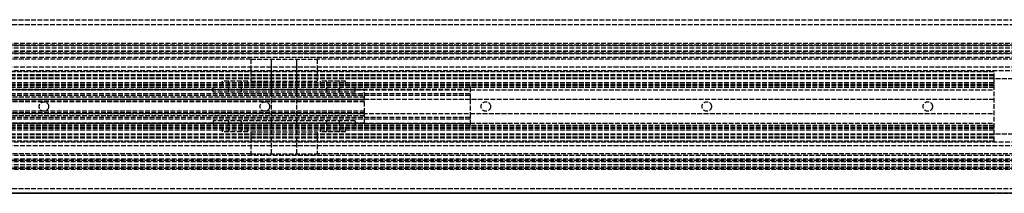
# Model space of a CAD drawing. Header units: millimetres. Extents: x 0 to 2100, y 0 to 55.
# Tile 5 of 7: x 304 to 616, y 0 to 55. Entities that reach past the tile are written whole.
import ezdxf

# ---------------------------------------------------------------- set-up
doc = ezdxf.new("R2010")
doc.units = ezdxf.units.MM
doc.header["$LTSCALE"] = 10
doc.linetypes.add('ALLCAD_Strich', pattern=[0.2, 0.15, -0.05])
doc.layers.add('BESCH_KONT_sich_schn_ansi_2d', color=40, linetype='Continuous')
doc.layers.add('BESCH_KONT_sich_schn_grun_2d', color=10, linetype='Continuous')

msp = doc.modelspace()

# ---------------------------------------------------------------- linework, layer by layer
at = {"layer": 'BESCH_KONT_sich_schn_ansi_2d', "linetype": 'ALLCAD_Strich'}
for p, q in [((2100, 0, 42), (0, 0, 42)), ((2100, 0, 2), (0, 0, 2)), ((2100, 0), (0, 0)), ((2100, 0, 64.5), (0, 0, 64.5)), ((2100, 0, 42.71), (0, 0, 42.71)), ((0, 0, 81), (2100, 0, 81)), ((0, 0, 66), (2100, 0, 66)), ((2100, 0, 2.5), (0, 0, 2.5)), ((2100, 0, 4), (0, 0, 4)), ((2100, 0, 9), (0, 0, 9)), ((2100, 0, 28), (0, 0, 28)), ((2100, 0, 29.5), (0, 0, 29.5)), ((2100, 0, 32), (0, 0, 32)), ((2100, 0, 38.5), (0, 0, 38.5)), ((2100, 0, 40), (0, 0, 40)), ((2100, 0, 61.5), (0, 0, 61.5)), ((2100, 0, 40.94), (0, 0, 40.94)), ((2100, 0, 40.23), (0, 0, 40.23)), ((2100, 0, 74.5), (0, 0, 74.5)), ((2100, 0, 75), (0, 0, 75)), ((0, 0, 72), (2100, 0, 72)), ((0, 0, 72.5), (2100, 0, 72.5)), ((613, 0, 31.9), (47, 0, 31.9)), ((47, 0, 27.9), (613, 0, 27.9)), ((47, 0, 23.9), (613, 0, 23.9)), ((613, 0, 30.9), (47, 0, 30.9)), ((613, 0, 31.4), (47, 0, 31.4)), ((613, 0, 35.9), (47, 0, 35.9)), ((613, 0, 36.4), (47, 0, 36.4)), ((613, 0, 30.4), (47, 0, 30.4)), ((613, 0, 28.9), (47, 0, 28.9)), ((613, 0, 22.9), (47, 0, 22.9)), ((413.6, 0, 10.65), (130.6, 0, 10.65)), ((413.6, 0, 9.9), (130.6, 0, 9.9)), ((413.6, 0, 7.9), (130.6, 0, 7.9)), ((413.6, 0, 26.9), (130.6, 0, 26.9)), ((413.6, 0, 27.9), (130.6, 0, 27.9)), ((413.6, 0, 23.9), (130.6, 0, 23.9)), ((413.6, 0, 18.4), (146.92, 0, 18.4)), ((413.6, 0, 17.65), (147.45, 0, 17.65)), ((447, 0, -0.1), (151, 0, -0.1)), ((151, 0, 7.9), (447, 0, 7.9)), ((447, 0, 5.4), (151, 0, 5.4)), ((447, 0, 1.4), (151, 0, 1.4)), ((151, 0, 6.9), (447, 0, 6.9)), ((447, 0, 20.4), (151, 0, 20.4)), ((447, 0, 21.9), (151, 0, 21.9)), ((447, 0, 22.4), (151, 0, 22.4)), ((447, 0, 8.9), (195.6, 0, 8.9)), ((447, 0, 19.4), (195.6, 0, 19.4)), ((966, 0, 61.5), (202, 0, 61.5)), ((963, 0, 40), (205, 0, 40)), ((310.5, 0, 36.4), (310.5, 0, 31.9)), ((310.5, 0, 27.9), (310.5, 0, 30.9)), ((310.5, 0, 5.4), (310.5, 0, 7.9)), ((313.5, 0, 36.4), (313.5, 0, 31.9)), ((313.5, 0, 27.9), (313.5, 0, 30.9)), ((313.5, 0, 5.4), (313.5, 0, 7.9)), ((365.6, 0, 19.4), (410.6, 0, 19.4)), ((365.6, 0, 8.9), (365.6, 0, 19.4)), ((410.6, 0, 8.9), (365.6, 0, 8.9)), ((380.5, 0, 36.4), (380.5, 0, 31.9)), ((380.5, 0, 27.9), (380.5, 0, 30.9)), ((380.5, 0, 5.4), (380.5, 0, 7.9)), ((383.5, 0, 36.4), (383.5, 0, 31.9)), ((383.5, 0, 27.9), (383.5, 0, 30.9)), ((383.5, 0, 5.4), (383.5, 0, 7.9)), ((410.58, 0, 19.4), (410.58, 0, 19.39)), ((410.58, 0, 19.39), (410.58, 0, 19.39)), ((410.58, 0, 19.4), (410.58, 0, 19.39)), ((410.58, 0, 19.4), (410.58, 0, 19.4)), ((410.58, 0, 19.39), (410.58, 0, 19.39)), ((410.58, 0, 19.39), (410.58, 0, 19.4)), ((410.59, 0, 19.4), (410.59, 0, 19.4)), ((410.59, 0, 19.4), (410.59, 0, 19.39)), ((410.59, 0, 19.4), (410.59, 0, 19.4)), ((410.59, 0, 19.4), (410.59, 0, 19.4)), ((410.59, 0, 19.4), (410.59, 0, 19.4)), ((410.59, 0, 19.39), (410.59, 0, 19.39)), ((410.59, 0, 19.39), (410.59, 0, 19.39)), ((410.59, 0, 19.39), (410.59, 0, 19.39)), ((410.59, 0, 19.4), (410.59, 0, 19.4)), ((410.59, 0, 19.4), (410.59, 0, 19.4)), ((410.59, 0, 19.39), (410.59, 0, 19.4)), ((410.59, 0, 19.39), (410.59, 0, 19.4)), ((410.6, 0, 19.4), (410.6, 0, 8.9)), ((410.6, 0, 19.4), (410.6, 0, 19.39)), ((410.6, 0, 19.39), (410.6, 0, 19.39)), ((410.6, 0, 19.4), (410.6, 0, 19.39)), ((410.6, 0, 19.4), (410.6, 0, 19.4)), ((410.6, 0, 19.39), (410.6, 0, 19.39)), ((413.6, 0, 10.65), (413.6, 0, 17.65)), ((413.6, 0, 17.65), (413.6, 0, 18.4)), ((413.6, 0, 18.4), (413.6, 0, 23.9)), ((413.6, 0, 9.9), (413.6, 0, 10.65)), ((413.6, 0, 7.9), (413.6, 0, 9.9)), ((413.6, 0, 23.9), (413.6, 0, 27.9)), ((447, 0, -0.1), (447, 0)), ((613, 0, 22.4), (447, 0, 22.4)), ((447, 0, 21.9), (447, 0, 22.4)), ((447, 0, 19.4), (447, 0, 21.9)), ((447, 0, 8.9), (447, 0, 19.4)), ((447, 0), (447, 0, 8.9)), ((450.5, 0, 36.4), (450.5, 0, 31.9)), ((450.5, 0, 27.9), (450.5, 0, 30.9)), ((453.5, 0, 36.4), (453.5, 0, 31.9)), ((453.5, 0, 27.9), (453.5, 0, 30.9)), ((520.5, 0, 36.4), (520.5, 0, 31.9)), ((520.5, 0, 27.9), (520.5, 0, 30.9)), ((523.5, 0, 36.4), (523.5, 0, 31.9)), ((523.5, 0, 27.9), (523.5, 0, 30.9)), ((590.5, 0, 36.4), (590.5, 0, 31.9)), ((590.5, 0, 27.9), (590.5, 0, 30.9)), ((593.5, 0, 36.4), (593.5, 0, 31.9)), ((593.5, 0, 27.9), (593.5, 0, 30.9)), ((613, 0, 30.4), (613, 0, 36.4)), ((613, 0, 28.9), (613, 0, 30.4)), ((613, 0, 22.9), (613, 0, 28.9)), ((613, 0, 22.4), (613, 0, 22.9))]:
    msp.add_line(p, q, dxfattribs=at)
at = {"layer": 'BESCH_KONT_sich_schn_ansi_2d', "linetype": 'ALLCAD_Strich', "extrusion": (0, 1, 0)}
for centre in [(-372.6, 14.9), (-403.6, 14.9)]:
    msp.add_circle(centre, 4, dxfattribs=at)
at = {"layer": 'BESCH_KONT_sich_schn_ansi_2d', "linetype": 'ALLCAD_Strich', "extrusion": (0, -1, 0)}
for centre, radius in [((372.6, 14.9), 2), ((388.1, 14.9), 10.5), ((388.1, 14.9), 4), ((388.1, 14.9), 4), ((403.6, 14.9), 2)]:
    msp.add_circle(centre, radius, dxfattribs=at)
at = {"layer": 'BESCH_KONT_sich_schn_ansi_2d', "linetype": 'ALLCAD_Strich', "extrusion": (0, 1, 0)}
for centre, radius, start, end in [((-410.58, 19.4), 0.00116, 90, 180), ((-410.58, 19.39), 0.00116, 180, 270), ((-410.58, 19.4), 0.00271, 0, 90), ((-410.58, 19.39), 0.00271, 270, 0), ((-410.59, 19.4), 0.00093, 90, 180), ((-410.59, 19.4), 0.00093, 180, 270), ((-410.6, 19.4), 0.00271, 0, 90), ((-410.6, 19.39), 0.00271, 270, 0), ((-410.6, 19.4), 0.00116, 90, 180), ((-410.6, 19.39), 0.00116, 180, 270)]:
    msp.add_arc(centre, radius, start, end, dxfattribs=at)
at = {"layer": 'BESCH_KONT_sich_schn_ansi_2d', "linetype": 'ALLCAD_Strich', "extrusion": (0, -1, 0)}
for centre, radius, start, end in [((410.58, 19.39), 0.00271, 270, 0), ((410.58, 19.4), 0.00271, 0, 90), ((410.58, 19.39), 0.00116, 180, 270), ((410.58, 19.4), 0.00116, 90, 180), ((410.59, 19.4), 0.00217, 270, 0), ((410.59, 19.4), 0.00217, 360, 90), ((410.6, 19.39), 0.00271, 270, 0), ((410.6, 19.4), 0.00271, 0, 90), ((410.6, 19.39), 0.00116, 180, 270), ((410.6, 19.4), 0.00116, 90, 180)]:
    msp.add_arc(centre, radius, start, end, dxfattribs=at)
at = {"layer": 'BESCH_KONT_sich_schn_grun_2d', "linetype": 'ALLCAD_Strich'}
for p, q in [((0, 55), (2100, 55)), ((0, 53.5), (2100, 53.5)), ((2100, 47.5), (0, 47.5)), ((0, 47), (2100, 47)), ((2100, 46.71), (0, 46.71)), ((2100, 46), (0, 46)), ((2100, 45), (0, 45)), ((2100, 44.94), (0, 44.94)), ((0, 44.5), (2100, 44.5)), ((2100, 44.23), (0, 44.23)), ((2100, 43), (0, 43)), ((377.6, 42.5), (134.1, 42.5)), ((966, 43), (202, 43)), ((377.6, 42.5), (398.6, 42.5)), ((377.6, 42.5), (377.6, 35.5)), ((384.1, 12.5), (384.1, 42.5)), ((384.1, 35.5), (384.1, 42.5)), ((392.1, 12.5), (392.1, 42.5)), ((392.1, 35.5), (392.1, 42.5)), ((821.4, 42.5), (398.6, 42.5)), ((398.6, 42.5), (398.6, 35.5)), ((2100, 40), (0, 40)), ((2100, 38.75), (0, 38.75)), ((613, 38.5), (47, 38.5)), ((613, 37.5), (47, 37.5)), ((613, 36.5), (613, 38.5)), ((613, 37.25), (47, 37.25)), ((613, 36.25), (47, 36.25)), ((613, 35), (47, 35)), ((613, 34.5), (47, 34.5)), ((613, 36.5), (144.5, 36.5)), ((376.6, 35.5), (368.6, 35.5)), ((368.6, 34), (368.6, 35.5)), ((370.6, 32), (370.6, 35.5)), ((374.6, 32), (374.6, 35.5)), ((376.6, 34), (376.6, 35.5)), ((377.6, 35.5), (398.6, 35.5)), ((407.6, 35.5), (399.6, 35.5)), ((399.6, 34), (399.6, 35.5)), ((401.6, 32), (401.6, 35.5)), ((405.6, 32), (405.6, 35.5)), ((407.6, 34), (407.6, 35.5)), ((613, 36.25), (613, 36.5)), ((2041, 36.25), (613, 36.25)), ((613, 18.75), (613, 36.25)), ((613, 34), (47, 34)), ((47.02, 32.75), (613, 32.75)), ((413.6, 32.75), (130.6, 32.75)), ((447, 33.5), (151, 33.5)), ((151, 33), (447, 33)), ((447, 31.5), (151, 31.5)), ((365.6, 32), (365.6, 34)), ((410.58, 32), (365.6, 32)), ((384.1, 32), (384.1, 34)), ((392.1, 32), (392.1, 34)), ((410.6, 32), (410.58, 32)), ((410.58, 32), (410.58, 32)), ((410.58, 32), (410.58, 32)), ((410.58, 32), (410.58, 32)), ((410.58, 32), (410.58, 32)), ((410.58, 32), (410.59, 32)), ((410.58, 32), (410.58, 32)), ((410.58, 32), (410.58, 32)), ((410.58, 32), (410.58, 32)), ((410.58, 32), (410.58, 32)), ((410.58, 32), (410.58, 32)), ((410.58, 32), (410.58, 32)), ((410.58, 32), (410.58, 32)), ((410.58, 32), (410.58, 32)), ((410.59, 32), (410.59, 32)), ((410.59, 32), (410.59, 32)), ((410.59, 32), (410.59, 32)), ((410.59, 32), (410.59, 32)), ((410.59, 32), (410.59, 32)), ((410.59, 32), (410.59, 32)), ((410.59, 32), (410.59, 32)), ((410.59, 32), (410.59, 32)), ((410.59, 32), (410.59, 32)), ((410.59, 32), (410.59, 32)), ((410.6, 32), (410.59, 32)), ((410.59, 32), (410.59, 32)), ((410.6, 32), (410.6, 34)), ((410.6, 32), (410.6, 32)), ((410.6, 32), (410.6, 32)), ((410.6, 32), (410.6, 32)), ((410.6, 32), (410.6, 32)), ((410.6, 32), (410.6, 32)), ((410.6, 32), (410.6, 32)), ((410.6, 32), (410.6, 32)), ((410.6, 32), (410.6, 32)), ((410.6, 32), (410.6, 32)), ((410.6, 32), (410.6, 32)), ((410.6, 32), (410.6, 32)), ((410.6, 32), (410.6, 32)), ((410.6, 32), (410.6, 32)), ((413.6, 30.5), (413.6, 32.75)), ((447, 33.5), (447, 34)), ((447, 33.5), (447, 29.75)), ((613, 33.5), (447, 33.5)), ((613, 29.75), (47, 29.75)), ((413.6, 30.5), (130.6, 30.5)), ((413.6, 29.75), (130.6, 29.75)), ((413.6, 29.5), (130.6, 29.5)), ((413.6, 29), (147.45, 29)), ((447, 31), (192.6, 31)), ((413.6, 29.5), (413.6, 30.5)), ((413.6, 25.5), (413.6, 29.5)), ((447, 29.75), (447, 25.25)), ((47, 25.25), (613, 25.25)), ((413.6, 25.5), (130.6, 25.5)), ((413.6, 25.25), (130.6, 25.25)), ((413.6, 26), (147.45, 26)), ((413.6, 24.5), (413.6, 25.5)), ((447, 25.25), (447, 21.5)), ((47, 22.25), (613, 22.25)), ((413.6, 24.5), (130.6, 24.5)), ((413.6, 22.25), (130.6, 22.25)), ((447, 24), (151, 24)), ((447, 23.5), (151, 23.5)), ((447, 22), (151, 22)), ((365.6, 23), (365.6, 21)), ((410.6, 23), (365.6, 23)), ((370.6, 19.5), (370.6, 23)), ((374.6, 19.5), (374.6, 23)), ((384.1, 21), (384.1, 23)), ((392.1, 21), (392.1, 23)), ((401.6, 19.5), (401.6, 23)), ((405.6, 19.5), (405.6, 23)), ((410.6, 23), (410.6, 21)), ((413.6, 22.25), (413.6, 24.5)), ((613, 21), (47, 21)), ((613, 20.5), (47, 20.5)), ((613, 20), (47, 20)), ((613, 18.75), (47, 18.75)), ((447, 21.5), (151, 21.5)), ((368.6, 19.5), (368.6, 21)), ((376.6, 19.5), (368.6, 19.5)), ((376.6, 19.5), (376.6, 21)), ((377.6, 19.5), (398.6, 19.5)), ((377.6, 19.5), (377.6, 12.5)), ((384.1, 12.5), (384.1, 19.5)), ((392.1, 12.5), (392.1, 19.5)), ((398.6, 19.5), (398.6, 12.5)), ((399.6, 19.5), (399.6, 21)), ((407.6, 19.5), (399.6, 19.5)), ((407.6, 19.5), (407.6, 21)), ((613, 21.5), (447, 21.5)), ((447, 21), (447, 21.5)), ((2041, 18.75), (613, 18.75)), ((613, 18.5), (613, 18.75)), ((2100, 16.25), (0, 16.25)), ((613, 17.75), (47, 17.75)), ((613, 17.5), (47, 17.5)), ((613, 16.5), (47, 16.5)), ((613, 18.5), (144.5, 18.5)), ((613, 16.5), (613, 18.5)), ((2100, 15), (0, 15)), ((377.6, 12.5), (134.1, 12.5)), ((377.6, 12.5), (398.6, 12.5)), ((821.4, 12.5), (398.6, 12.5)), ((2100, 12), (0, 12)), ((2100, 10.77), (0, 10.77)), ((0, 10.5), (2100, 10.5)), ((2100, 10.06), (0, 10.06)), ((2100, 10), (0, 10)), ((966, 12), (202, 12)), ((2100, 9), (0, 9)), ((2100, 8.29), (0, 8.29)), ((0, 8), (2100, 8)), ((2100, 7.5), (0, 7.5)), ((0, 1.5), (2100, 1.5)), ((0, 0), (2100, 0))]:
    msp.add_line(p, q, dxfattribs=at)
for centre in [(312, 27.5), (382, 27.5), (452, 27.5), (522, 27.5), (592, 27.5)]:
    msp.add_circle(centre, 1.5, dxfattribs=at)

doc.saveas('drawing.dxf')
